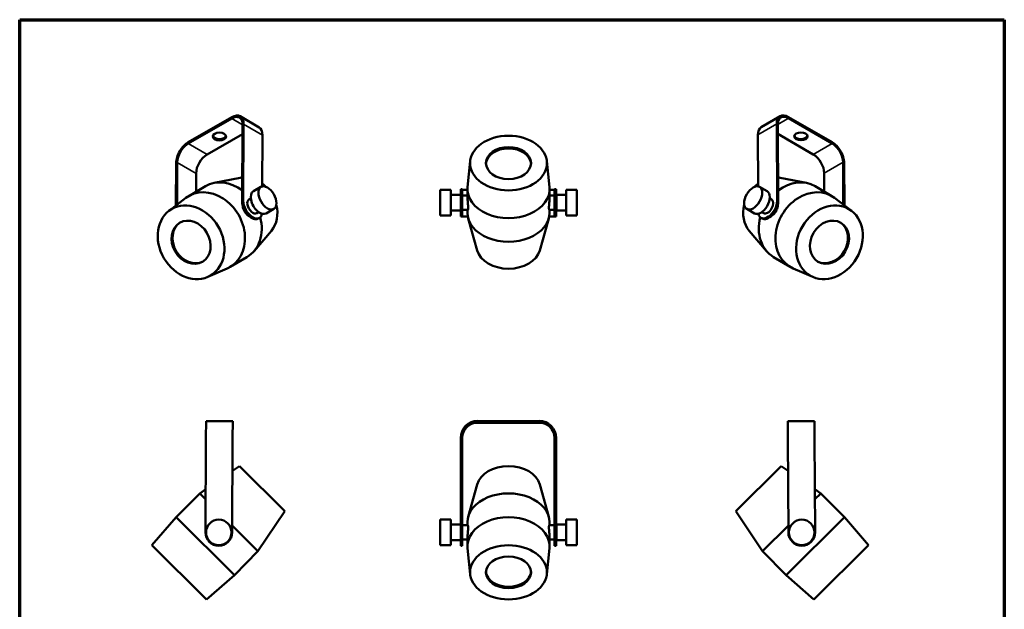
# Paper-space layout 'Sheet_1' of a CAD drawing. Header units: millimetres. Extents: x 0.8 to 38.6, y 0.8 to 38.6.
# Tile 3 of 3: x 0.8 to 38.6, y 16 to 38.6. Entities that reach past the tile are written whole.
import ezdxf

# ---------------------------------------------------------------- set-up
doc = ezdxf.new("R2010")
doc.units = ezdxf.units.MM
for name, color, linetype, lineweight in [('Border (ISO)', 7, 'Continuous', 70), ('Visible (ISO)', 7, 'Continuous', 50), ('Visible Narrow (ISO)', 7, 'Continuous', 35)]:
    doc.layers.add(name, color=color, linetype=linetype, lineweight=lineweight)

# ---------------------------------------------------------------- blocks, each defined once
blk = doc.blocks.new('Borders Chauvet')
at = {"layer": 'Border (ISO)'}
for p, q in [((0.787, 38.583), (38.583, 38.583)), ((0.787, 0.787), (0.787, 38.583)), ((38.583, 38.583), (38.583, 0.787))]:
    blk.add_line(p, q, dxfattribs=at)

psp = doc.layouts.new('Sheet_1')

# ---------------------------------------------------------------- linework, layer by layer
at = {"layer": 'Visible (ISO)'}
for p, q in [((8.926, 34.844), (7.256, 33.879)), ((8.926, 34.796), (7.256, 33.831)), ((9.975, 34.453), (9.251, 34.876)), ((29.978, 34.88), (29.255, 34.457)), ((31.974, 33.883), (30.303, 34.848)), ((31.974, 33.835), (30.304, 34.8)), ((9.342, 34.556), (9.328, 31.607)), ((9.383, 34.58), (9.369, 31.631)), ((29.86, 31.635), (29.847, 34.584)), ((29.902, 31.61), (29.888, 34.56)), ((7.98, 33.409), (9.34, 34.194)), ((10.098, 32.187), (10.107, 34.158)), ((29.123, 34.161), (29.132, 32.189)), ((29.89, 34.198), (31.25, 33.413)), ((6.787, 31.453), (6.794, 33.085)), ((6.828, 31.485), (6.836, 33.109)), ((18.079, 33.155), (17.981, 32.163)), ((21.024, 33.155), (21.122, 32.163)), ((32.394, 33.113), (32.401, 31.49)), ((32.436, 33.089), (32.443, 31.458)), ((7.56, 32.687), (7.557, 31.981)), ((9.254, 32.519), (8.248, 32.318)), ((29.982, 32.519), (30.989, 32.318)), ((31.673, 31.985), (31.67, 32.691)), ((7.274, 31.815), (7.915, 32.192)), ((9.758, 32), (10.05, 32.169)), ((29.187, 32.169), (29.479, 32)), ((31.963, 31.815), (31.322, 32.192)), ((16.929, 32.053), (16.929, 31.074)), ((16.929, 32.053), (17.342, 32.053)), ((17.342, 31.074), (17.342, 32.053)), ((17.716, 31.865), (17.342, 31.865)), ((17.716, 32.075), (17.716, 31.052)), ((17.716, 32.075), (17.775, 32.075)), ((17.775, 31.052), (17.775, 32.075)), ((17.977, 31.839), (17.775, 31.839)), ((17.977, 32.084), (17.977, 31.757)), ((21.126, 32.084), (21.126, 31.757)), ((21.318, 31.839), (21.126, 31.839)), ((21.318, 32.075), (21.318, 31.052)), ((21.377, 32.075), (21.318, 32.075)), ((21.377, 31.052), (21.377, 32.075)), ((21.387, 31.262), (21.387, 31.865)), ((21.761, 31.865), (21.387, 31.865)), ((21.761, 31.074), (21.761, 32.053)), ((21.761, 32.053), (22.174, 32.053)), ((22.174, 32.053), (22.174, 31.074)), ((6.52, 31.25), (7.169, 31.745)), ((9.659, 31.726), (9.587, 31.684)), ((29.649, 31.684), (29.578, 31.726)), ((32.717, 31.25), (32.067, 31.745)), ((9.96, 31.204), (9.889, 31.162)), ((10.247, 31.152), (10.539, 31.321)), ((16.929, 31.074), (17.342, 31.074)), ((17.716, 31.262), (17.342, 31.262)), ((17.716, 31.032), (17.716, 31.052)), ((17.989, 31.288), (17.775, 31.288)), ((17.775, 31.032), (17.775, 31.052)), ((17.977, 31.288), (17.977, 31.178)), ((21.318, 31.288), (21.114, 31.288)), ((21.126, 31.288), (21.126, 31.178)), ((21.318, 31.052), (21.318, 31.032)), ((21.377, 31.052), (21.377, 31.032)), ((21.761, 31.262), (21.387, 31.262)), ((21.761, 31.074), (22.174, 31.074)), ((28.697, 31.321), (28.989, 31.152)), ((29.348, 31.162), (29.276, 31.204)), ((9.987, 30.976), (9.945, 30.952)), ((18.35, 29.731), (18.007, 30.96)), ((20.753, 29.731), (21.096, 30.96)), ((29.243, 30.98), (29.284, 30.956)), ((10.448, 30.488), (9.783, 29.706)), ((28.788, 30.488), (29.453, 29.706)), ((8.869, 29.1), (9.511, 29.477)), ((30.367, 29.1), (29.726, 29.477)), ((8.009, 28.716), (8.757, 29.043)), ((31.228, 28.716), (30.479, 29.043)), ((7.941, 23.186), (7.938, 22.537)), ((7.941, 23.186), (8.965, 23.181)), ((8.962, 22.531), (8.965, 23.181)), ((20.728, 23.186), (18.366, 23.186)), ((20.728, 23.127), (18.366, 23.127)), ((18.366, 23.122), (20.728, 23.122)), ((30.271, 23.181), (31.295, 23.186)), ((30.271, 23.181), (30.275, 22.531)), ((31.299, 22.537), (31.295, 23.186)), ((7.938, 22.537), (7.918, 18.915)), ((8.942, 18.909), (8.962, 22.531)), ((17.716, 18.915), (17.716, 22.537)), ((17.775, 18.915), (17.775, 22.537)), ((21.318, 22.537), (21.318, 18.915)), ((21.377, 22.537), (21.377, 18.915)), ((30.275, 22.531), (30.295, 18.909)), ((31.318, 18.915), (31.299, 22.537)), ((9.223, 21.452), (8.955, 21.269)), ((9.223, 21.452), (10.963, 19.728)), ((28.274, 19.728), (30.013, 21.452)), ((30.013, 21.452), (30.282, 21.269)), ((6.791, 19.495), (7.697, 20.41)), ((7.927, 20.567), (7.697, 20.41)), ((7.697, 20.41), (7.925, 20.184)), ((18.349, 20.755), (18.006, 19.513)), ((20.753, 20.755), (21.097, 19.513)), ((31.309, 20.567), (31.539, 20.41)), ((31.311, 20.184), (31.539, 20.41)), ((32.446, 19.495), (31.539, 20.41)), ((10.963, 19.728), (9.934, 18.193)), ((28.274, 19.728), (29.302, 18.193)), ((5.863, 18.419), (6.791, 19.495)), ((6.791, 19.495), (9.027, 17.278)), ((16.929, 19.402), (16.929, 18.422)), ((16.929, 19.402), (17.342, 19.402)), ((17.342, 18.422), (17.342, 19.402)), ((17.977, 19.188), (17.977, 19.301)), ((21.126, 19.188), (21.126, 19.301)), ((21.761, 18.422), (21.761, 19.402)), ((21.761, 19.402), (22.174, 19.402)), ((22.174, 19.402), (22.174, 18.422)), ((30.209, 17.278), (32.446, 19.495)), ((33.374, 18.419), (32.446, 19.495)), ((8.943, 19.175), (9.934, 18.193)), ((17.716, 19.213), (17.342, 19.213)), ((17.716, 18.915), (17.716, 18.4)), ((17.989, 19.188), (17.775, 19.188)), ((17.775, 18.4), (17.775, 18.915)), ((21.318, 19.188), (21.114, 19.188)), ((21.318, 18.915), (21.318, 18.4)), ((21.377, 18.4), (21.377, 18.915)), ((21.387, 18.611), (21.387, 19.213)), ((21.761, 19.213), (21.387, 19.213)), ((29.302, 18.193), (30.293, 19.175)), ((17.716, 18.611), (17.342, 18.611)), ((17.977, 18.636), (17.775, 18.636)), ((17.977, 18.386), (17.977, 18.716)), ((21.126, 18.386), (21.126, 18.716)), ((21.318, 18.636), (21.126, 18.636)), ((21.761, 18.611), (21.387, 18.611)), ((7.96, 16.34), (5.863, 18.419)), ((9.027, 17.278), (9.934, 18.193)), ((16.929, 18.422), (17.342, 18.422)), ((17.716, 18.4), (17.775, 18.4)), ((18.078, 17.308), (17.98, 18.31)), ((21.024, 17.308), (21.122, 18.31)), ((21.377, 18.4), (21.318, 18.4)), ((21.761, 18.422), (22.174, 18.422)), ((30.209, 17.278), (29.302, 18.193)), ((33.374, 18.419), (31.276, 16.34)), ((7.96, 16.34), (9.027, 17.278)), ((31.276, 16.34), (30.209, 17.278))]:
    psp.add_line(p, q, dxfattribs=at)
for centre in [(8.43, 18.912), (30.806, 18.912)]:
    psp.add_circle(centre, 0.49, dxfattribs=at)
for centre, start, end in [((8.43, 18.912), 179.6897, 359.6897), ((30.806, 18.912), 180.3103, 0.3103)]:
    psp.add_arc(centre, 0.512, start, end, dxfattribs=at)
for centre, major_axis, ratio, start_param, end_param in [((8.924, 34.315), (0.327, 0.561), 0.574215, 5.500481, 7.071277), ((8.924, 34.315), (0.298, 0.51), 0.574215, 5.500481, 7.071277), ((30.306, 34.319), (-0.327, 0.561), 0.574215, 5.495094, 7.06589), ((30.306, 34.319), (-0.298, 0.51), 0.574215, 5.495094, 7.06589), ((9.648, 33.892), (0.327, 0.561), 0.574215, 5.500481, 6.283185), ((29.582, 33.896), (-0.327, 0.561), 0.574215, 0, 0.782705), ((8.453, 34.15), (-0.256, 0.001), 0.580469, 0.162577, 2.979016), ((30.777, 34.154), (-0.256, -0.001), 0.580469, 0.162577, 2.979016), ((7.254, 33.35), (-0.327, -0.561), 0.574215, 3.929684, 5.500481), ((7.254, 33.35), (-0.298, -0.51), 0.574215, 3.929684, 5.500481), ((19.551, 33.027), (-0.866, 0), 0.710264, 3.186657, 6.238121), ((31.976, 33.354), (-0.327, 0.561), 0.574215, 3.924297, 5.495094), ((31.976, 33.354), (-0.298, 0.51), 0.574215, 3.924297, 5.495094), ((7.977, 32.928), (0.298, 0.51), 0.574215, 0.788092, 2.358888), ((31.252, 32.932), (0.298, -0.51), 0.574215, 0.782705, 2.353501), ((9.616, 31.365), (-0.621, 1.056), 0.816488, 5.929838, 6.006762), ((29.621, 31.365), (0.621, 1.056), 0.816488, 0.276423, 0.359752), ((8.713, 30.834), (-0.798, 1.358), 0.816488, 5.190713, 6.283339), ((9.616, 31.365), (-0.621, 1.056), 0.816488, 5.018972, 5.187803), ((19.551, 32.084), (-1.575, 0), 0.710264, 6.213221, 9.494743), ((29.621, 31.365), (-0.621, -1.056), 0.816488, 4.243894, 4.405804), ((30.524, 30.834), (0.798, 1.358), 0.816488, 6.283032, 7.381028), ((8.072, 30.457), (0.798, -1.358), 0.816488, 6.185047, 9.522916), ((10.002, 31.576), (-0.245, 0.424), 0.57735, 0, 3.141593), ((18.366, 32.056), (-0.591, 0), 0.005417, 0, 0.851888), ((20.728, 32.056), (0.591, 0), 0.005417, 5.452422, 6.283185), ((29.234, 31.576), (0.245, 0.424), 0.57735, 3.141593, 6.283185), ((31.165, 30.457), (0.798, 1.358), 0.816488, 6.185047, 9.522916), ((9.69, 31.395), (0.256, -0.443), 0.57735, 3.921574, 6.283185), ((9.731, 31.42), (0.256, -0.443), 0.57735, 3.921574, 6.889226), ((9.738, 31.423), (-0.151, 0.261), 0.57735, 0, 3.141593), ((9.616, 31.365), (0.621, -1.056), 0.816488, 0.276423, 1.226689), ((29.621, 31.365), (-0.621, -1.056), 0.816488, 5.056498, 6.006762), ((29.499, 31.423), (-0.256, -0.443), 0.57735, 5.691494, 8.644796), ((29.54, 31.399), (-0.256, -0.443), 0.57735, 0, 2.361611), ((29.499, 31.423), (0.151, 0.261), 0.57735, 3.141593, 6.283185), ((8.713, 30.834), (0.798, -1.358), 0.816488, 6.283032, 7.518755), ((18.366, 31.032), (-0.65, 0), 0.005417, 0, 0.955222), ((18.366, 31.032), (-0.591, 0), 0.005417, 0, 0.882401), ((19.551, 31.178), (-1.575, 0), 0.710264, 6.283076, 9.424887), ((20.728, 31.032), (0.591, 0), 0.005417, 5.421371, 6.283185), ((20.728, 31.032), (0.65, 0), 0.005417, 5.345624, 6.283185), ((30.524, 30.834), (-0.798, -1.358), 0.816488, 5.048891, 6.283339), ((7.405, 30.066), (0.439, -0.747), 0.816488, 3.17374, 6.251038), ((31.831, 30.066), (0.439, 0.747), 0.816488, 3.17374, 6.251038), ((19.551, 29.9), (-1.225, 0), 0.710264, 0.195974, 2.945618), ((18.366, 22.537), (-0.65, 0), 0.999985, 4.712389, 6.283185), ((18.366, 22.537), (-0.591, 0), 0.999985, 4.712389, 6.283185), ((18.366, 22.531), (-0.591, 0), 0.999985, 4.712389, 6.283185), ((20.728, 22.537), (0.65, 0), 0.999985, 0, 1.570796), ((20.728, 22.537), (0.591, 0), 0.999985, 0, 1.570796), ((20.728, 22.531), (0.591, 0), 0.999985, 0, 1.570796), ((19.551, 20.59), (1.225, 0), 0.703935, 0.192453, 2.94914), ((19.551, 19.301), (1.575, 0), 0.703935, 6.283078, 9.424886), ((19.551, 18.386), (1.575, 0), 0.703935, 6.214464, 9.493499), ((19.551, 17.436), (0.866, 0), 0.703935, 3.187472, 6.237306)]:
    psp.add_ellipse(centre, major_axis=major_axis, ratio=ratio, start_param=start_param, end_param=end_param, dxfattribs=at)
for centre, major_axis, ratio in [((8.453, 34.102), (-0.256, 0.001), 0.580469), ((19.551, 33.082), (1.476, 0), 0.710264), ((30.777, 34.106), (-0.256, -0.001), 0.580469), ((19.551, 33.082), (0.866, 0), 0.710264), ((10.295, 31.745), (0.245, -0.424), 0.57735), ((28.942, 31.745), (-0.245, -0.424), 0.57735), ((7.366, 30.043), (0.748, -1.273), 0.816488), ((31.87, 30.043), (-0.748, -1.273), 0.816488), ((7.366, 30.043), (-0.439, 0.747), 0.816488), ((31.87, 30.043), (0.439, 0.747), 0.816488), ((19.547, 23.125), (-0.256, 0), 0.005417), ((19.551, 17.38), (1.476, 0), 0.703935), ((19.551, 17.38), (0.866, 0), 0.703935)]:
    psp.add_ellipse(centre, major_axis=major_axis, ratio=ratio, dxfattribs=at)
for points in [[(17.977, 31.757), (17.977, 31.757), (17.977, 31.757), (17.977, 31.757)], [(17.977, 18.716), (17.977, 18.716), (17.977, 18.716), (17.977, 18.716)]]:
    psp.add_open_spline(points, degree=3, dxfattribs=at)
for points, knots in [([(17.977, 31.757), (17.977, 31.733), (17.978, 31.702), (17.983, 31.634), (17.986, 31.597), (17.992, 31.528), (17.995, 31.491), (18, 31.423), (18.001, 31.392), (18.001, 31.368)], [3.171215, 3.171215, 3.171215, 3.171215, 3.435474, 3.435474, 3.699732, 3.699732, 3.963998, 3.963998, 4.228263, 4.228263, 4.228263, 4.228263]), ([(21.102, 31.368), (21.102, 31.392), (21.103, 31.423), (21.108, 31.491), (21.111, 31.528), (21.117, 31.597), (21.12, 31.634), (21.125, 31.702), (21.126, 31.733), (21.126, 31.757), (21.126, 31.757), (21.126, 31.757)], [0, 0, 0, 0, 0.264265, 0.264265, 0.528531, 0.528531, 0.79279, 0.79279, 1.057048, 1.057048, 1.057486, 1.057486, 1.057486, 1.057486]), ([(9.566, 31.074), (9.559, 31.078), (9.552, 31.082), (9.524, 31.102), (9.5, 31.124), (9.455, 31.176), (9.434, 31.206), (9.399, 31.266), (9.383, 31.3), (9.36, 31.365), (9.352, 31.396), (9.349, 31.432), (9.349, 31.441), (9.349, 31.449)], [0.452113, 0.452113, 0.452113, 0.452113, 0.528531, 0.528531, 0.79279, 0.79279, 1.057048, 1.057048, 1.321307, 1.321307, 1.585565, 1.585565, 1.670039, 1.670039, 1.670039, 1.670039]), ([(29.885, 31.471), (29.887, 31.456), (29.888, 31.44), (29.884, 31.396), (29.877, 31.365), (29.853, 31.3), (29.837, 31.266), (29.82, 31.236)], [2.4820594, 2.4820594, 2.4820594, 2.4820594, 2.6426979, 2.6426979, 2.9069565, 2.9069565, 3.1712151, 3.1712151, 3.1712151, 3.1712151]), ([(18.001, 31.368), (18.001, 31.343), (18, 31.322), (17.995, 31.294), (17.992, 31.288), (17.989, 31.288)], [0, 0, 0, 0, 0.2642754, 0.2642754, 0.5254149, 0.5254149, 0.5254149, 0.5254149]), ([(21.114, 31.288), (21.111, 31.288), (21.108, 31.294), (21.103, 31.322), (21.102, 31.343), (21.102, 31.368)], [3.7028484, 3.7028484, 3.7028484, 3.7028484, 3.9639879, 3.9639879, 4.2282633, 4.2282633, 4.2282633, 4.2282633]), ([(29.82, 31.236), (29.803, 31.206), (29.781, 31.176), (29.737, 31.124), (29.713, 31.102), (29.678, 31.078), (29.664, 31.07), (29.651, 31.065)], [3.1712151, 3.1712151, 3.1712151, 3.1712151, 3.4354737, 3.4354737, 3.6997323, 3.6997323, 3.8529724, 3.8529724, 3.8529724, 3.8529724]), ([(17.989, 19.188), (17.989, 19.188), (17.989, 19.188), (17.992, 19.187), (17.995, 19.18), (18, 19.152), (18.001, 19.131), (18.001, 19.081), (18, 19.05), (17.995, 18.982), (17.992, 18.945), (17.986, 18.876), (17.983, 18.839), (17.978, 18.772), (17.977, 18.741), (17.977, 18.716)], [1.582467, 1.582467, 1.582467, 1.582467, 1.585616, 1.585616, 1.849892, 1.849892, 2.114167, 2.114167, 2.378432, 2.378432, 2.642698, 2.642698, 2.906956, 2.906956, 3.171215, 3.171215, 3.171215, 3.171215]), ([(21.126, 18.716), (21.126, 18.716), (21.126, 18.716), (21.126, 18.741), (21.125, 18.772), (21.12, 18.839), (21.117, 18.876), (21.111, 18.945), (21.108, 18.982), (21.103, 19.05), (21.102, 19.081), (21.102, 19.131), (21.103, 19.152), (21.108, 19.18), (21.111, 19.187), (21.114, 19.188), (21.114, 19.188), (21.114, 19.188)], [1.056618, 1.056618, 1.056618, 1.056618, 1.057048, 1.057048, 1.321307, 1.321307, 1.585565, 1.585565, 1.849831, 1.849831, 2.114096, 2.114096, 2.378372, 2.378372, 2.642647, 2.642647, 2.645796, 2.645796, 2.645796, 2.645796])]:
    psp.add_open_spline(points, degree=3, knots=knots, dxfattribs=at)
at = {"layer": 'Visible Narrow (ISO)'}
for p, q in [((8.926, 34.796), (8.926, 34.844)), ((8.926, 34.796), (9.342, 34.553)), ((29.888, 34.557), (30.304, 34.8)), ((30.304, 34.8), (30.303, 34.848)), ((9.342, 34.556), (9.383, 34.58)), ((9.383, 34.58), (10.107, 34.158)), ((29.123, 34.161), (29.847, 34.584)), ((29.888, 34.56), (29.847, 34.584)), ((7.256, 33.831), (7.256, 33.879)), ((7.98, 33.409), (7.256, 33.831)), ((31.974, 33.835), (31.25, 33.413)), ((31.974, 33.835), (31.974, 33.883)), ((6.836, 33.109), (6.794, 33.085)), ((6.836, 33.109), (7.56, 32.687)), ((31.67, 32.691), (32.394, 33.113)), ((32.394, 33.113), (32.436, 33.089)), ((9.328, 31.607), (9.369, 31.631)), ((29.86, 31.635), (29.902, 31.61))]:
    psp.add_line(p, q, dxfattribs=at)

# ---------------------------------------------------------------- block references
psp.add_blockref('Borders Chauvet', (0, 0))

doc.saveas('drawing.dxf')
